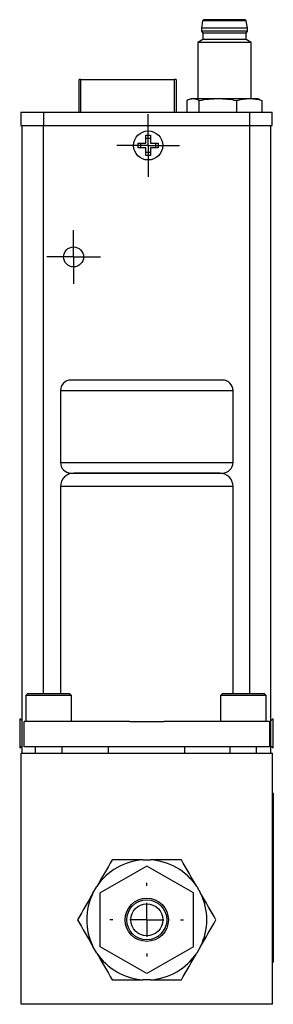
# Model space of a CAD drawing. Header units: inches. Extents: x 3.6 to 21.3, y 2.2 to 14.2.
# Tile 8 of 11: x 13.9 to 15.4, y 5.3 to 11.2. Entities that reach past the tile are written whole.
import ezdxf

# ---------------------------------------------------------------- set-up
doc = ezdxf.new("R2010")
doc.units = ezdxf.units.IN
doc.header["$LTSCALE"] = 2
doc.header["$MEASUREMENT"] = 0
doc.layers.add('1', color=7, linetype='Continuous')

# ---------------------------------------------------------------- blocks, each defined once
blk = doc.blocks.new('SW_CENTERMARKSYMBOL_1')
at = {"layer": '1', "color": 0}
for p, q in [((0, 0.2), (0, 0.2181)), ((0, 0), (0, 0.1)), ((-0.2, 0), (-0.2181, 0)), ((0, 0), (-0.1, 0)), ((0, 0), (0, -0.1)), ((0, 0), (0.1, 0)), ((0.2, 0), (0.2181, 0)), ((0, -0.2), (0, -0.2181))]:
    blk.add_line(p, q, dxfattribs=at)
blk = doc.blocks.new('SW_CENTERMARKSYMBOL_2')
at = {"layer": '1', "color": 0}
for p, q in [((0, 0.1), (0, 0.186)), ((0, 0), (0, 0.1)), ((-0.1, 0), (-0.186, 0)), ((0, 0), (-0.1, 0)), ((0, 0), (0, -0.1)), ((0, 0), (0.1, 0)), ((0.1, 0), (0.186, 0)), ((0, -0.1), (0, -0.186))]:
    blk.add_line(p, q, dxfattribs=at)
blk = doc.blocks.new('SW_CENTERMARKSYMBOL_3')
at = {"layer": '1', "color": 0}
for p, q in [((0, 0.1), (0, 0.1591)), ((0, 0), (0, 0.1)), ((-0.1, 0), (-0.1591, 0)), ((0, 0), (-0.1, 0)), ((0, 0), (0, -0.1)), ((0, 0), (0.1, 0)), ((0.1, 0), (0.1591, 0)), ((0, -0.1), (0, -0.1591))]:
    blk.add_line(p, q, dxfattribs=at)

msp = doc.modelspace()

# ---------------------------------------------------------------- linework, layer by layer
at = {"color": 7, "linetype": 'Continuous', "lineweight": 25}
for p, q in [((15.0082, 11.1671), (15.0011, 11.1249)), ((15.2657, 11.1671), (15.0082, 11.1671)), ((15.2728, 11.1249), (15.2657, 11.1671)), ((15.0011, 11.1249), (15.0011, 11.1052)), ((15.137, 11.1249), (15.0011, 11.1249)), ((15.0011, 11.1052), (15.009, 11.0953)), ((15.2728, 11.1052), (15.0011, 11.1052)), ((15.009, 11.0953), (15.009, 11.056)), ((15.137, 11.0953), (15.009, 11.0953)), ((15.2728, 11.1249), (15.137, 11.1249)), ((15.2649, 11.0953), (15.137, 11.0953)), ((15.2649, 11.0953), (15.2728, 11.1052)), ((15.2649, 11.056), (15.2649, 11.0953)), ((15.2728, 11.1052), (15.2728, 11.1249)), ((15.009, 11.056), (14.9795, 11.0389)), ((14.9795, 11.0389), (14.9795, 10.7056)), ((15.137, 11.0389), (14.9795, 11.0389)), ((15.2649, 11.056), (15.009, 11.056)), ((15.2944, 11.0389), (15.137, 11.0389)), ((15.2944, 11.0389), (15.2649, 11.056)), ((15.2944, 10.7056), (15.2944, 11.0389)), ((14.2785, 10.6268), (14.2785, 10.8209)), ((14.2885, 10.8209), (14.8415, 10.8209)), ((14.8515, 10.8209), (14.8515, 10.6268)), ((14.9138, 10.6945), (14.9138, 10.6268)), ((14.9401, 10.7056), (14.9285, 10.7014)), ((14.9509, 10.7056), (14.9401, 10.7056)), ((15.0997, 10.7056), (14.9509, 10.7056)), ((14.9881, 10.6268), (14.9881, 10.6945)), ((15.2857, 10.7056), (15.0997, 10.7056)), ((15.2113, 10.6268), (15.2113, 10.6945)), ((15.3338, 10.7056), (15.2857, 10.7056)), ((15.3454, 10.7014), (15.3338, 10.7056)), ((15.3453, 10.701), (15.3601, 10.6945)), ((15.3601, 10.6268), (15.3601, 10.6945)), ((13.9342, 10.6268), (13.9342, 10.5481)), ((13.9342, 10.6268), (14.0681, 10.6268)), ((14.0681, 10.6268), (14.0681, 10.5481)), ((14.0681, 10.6268), (15.2846, 10.6268)), ((14.072, 10.6288), (14.072, 10.6268)), ((14.1458, 10.6268), (14.1458, 10.6288)), ((14.187, 10.6268), (14.187, 10.6288)), ((15.2846, 10.6268), (15.2846, 10.5481)), ((15.2846, 10.6268), (15.4185, 10.6268)), ((15.4185, 10.5481), (15.4185, 10.6268)), ((13.9342, 10.5481), (14.0681, 10.5481)), ((13.9418, 6.8336), (13.9418, 10.5481)), ((14.0681, 10.5481), (15.2846, 10.5481)), ((15.2846, 10.5481), (15.4185, 10.5481)), ((15.4108, 6.8336), (15.4108, 10.5481)), ((14.6727, 10.49), (14.6997, 10.49)), ((14.6727, 10.4435), (14.6727, 10.49)), ((14.6997, 10.49), (14.6997, 10.4435)), ((14.6262, 10.4435), (14.6727, 10.4435)), ((14.6262, 10.4165), (14.6262, 10.4435)), ((14.6436, 10.4165), (14.6436, 10.4435)), ((14.6727, 10.4726), (14.6997, 10.4726)), ((14.6997, 10.4435), (14.7462, 10.4435)), ((14.7288, 10.4435), (14.7288, 10.4165)), ((14.7462, 10.4435), (14.7462, 10.4165)), ((14.6727, 10.4165), (14.6262, 10.4165)), ((14.6727, 10.37), (14.6727, 10.4165)), ((14.6997, 10.3874), (14.6727, 10.3874)), ((14.6997, 10.37), (14.6727, 10.37)), ((14.7462, 10.4165), (14.6997, 10.4165)), ((14.6997, 10.4165), (14.6997, 10.37)), ((15.1254, 9.0416), (14.2304, 9.0416)), ((14.1679, 8.9791), (14.1679, 8.5541)), ((15.1879, 8.5541), (15.1879, 8.9791)), ((14.2304, 8.4916), (15.1254, 8.4916)), ((14.1679, 8.4128), (14.1679, 7.1856)), ((15.1879, 7.1856), (15.1879, 8.4128)), ((13.9729, 7.1856), (13.9629, 7.1756)), ((13.9629, 7.1756), (13.9629, 7.0216)), ((14.1496, 7.1756), (13.9629, 7.1756)), ((14.1458, 7.1856), (13.9729, 7.1856)), ((14.2229, 7.1856), (14.1458, 7.1856)), ((14.2329, 7.1756), (14.1496, 7.1756)), ((14.2329, 7.1756), (14.2229, 7.1856)), ((14.2329, 7.0216), (14.2329, 7.1756)), ((15.1229, 7.1856), (15.1129, 7.1756)), ((15.1129, 7.1756), (15.1129, 7.0216)), ((15.2996, 7.1756), (15.1129, 7.1756)), ((15.2958, 7.1856), (15.1229, 7.1856)), ((15.3729, 7.1856), (15.2958, 7.1856)), ((15.3829, 7.1756), (15.2996, 7.1756)), ((15.3829, 7.1756), (15.3729, 7.1856)), ((15.3829, 7.0216), (15.3829, 7.1756)), ((13.9418, 7.0248), (13.9268, 7.0376)), ((13.9268, 7.0376), (13.9268, 6.8796)), ((13.9529, 6.8716), (13.9529, 7.0216)), ((14.5774, 7.0216), (13.9529, 7.0216)), ((14.5774, 7.0216), (14.7784, 7.0216)), ((15.4029, 7.0216), (14.7784, 7.0216)), ((15.4029, 7.0216), (15.4029, 6.8716)), ((15.4258, 7.0377), (15.4108, 7.0249)), ((15.4258, 6.8657), (15.4258, 7.0377)), ((13.9268, 6.8796), (13.9268, 6.8656)), ((13.9268, 6.8656), (13.9418, 6.8783)), ((15.4108, 6.8784), (15.4258, 6.8657)), ((13.9354, 5.3486), (13.9354, 6.8336)), ((13.9354, 6.8336), (15.4204, 6.8336)), ((15.4029, 6.8716), (13.9529, 6.8716)), ((14.0185, 6.8716), (14.0185, 6.8336)), ((14.1774, 6.8336), (14.1774, 6.8716)), ((14.4513, 6.8336), (14.4513, 6.8716)), ((14.9013, 6.8716), (14.9013, 6.8336)), ((15.1685, 6.8716), (15.1685, 6.8336)), ((15.3274, 6.8336), (15.3274, 6.8716)), ((15.4204, 5.3486), (15.4204, 6.8336)), ((15.4254, 6.5986), (15.4204, 6.5986)), ((15.4254, 6.5986), (15.4254, 5.5986)), ((15.4254, 6.5127), (15.4258, 6.5127)), ((15.4258, 6.5127), (15.4258, 6.3689)), ((15.4258, 6.3689), (15.4254, 6.3689)), ((14.6552, 6.2029), (14.7007, 6.2029)), ((14.6779, 6.1668), (14.4023, 6.0077)), ((14.9535, 6.0077), (14.6779, 6.1668)), ((15.4258, 6.1258), (15.4254, 6.1258)), ((15.4258, 5.9836), (15.4258, 6.1258)), ((14.3597, 6.006), (14.3825, 6.0454)), ((14.4023, 5.6894), (14.4023, 6.0077)), ((14.9535, 5.6894), (14.9535, 6.0077)), ((14.9734, 6.0454), (14.9962, 6.006)), ((15.4254, 5.9836), (15.4258, 5.9836)), ((15.4258, 5.9836), (15.4258, 5.8413)), ((15.4258, 5.8413), (15.4254, 5.8413)), ((14.3825, 5.6517), (14.3597, 5.6911)), ((14.6779, 5.5303), (14.4023, 5.6894)), ((14.9535, 5.6894), (14.6779, 5.5303)), ((14.9962, 5.6911), (14.9734, 5.6517)), ((15.4204, 5.5986), (15.4254, 5.5986)), ((14.7007, 5.4942), (14.6552, 5.4942)), ((15.4204, 5.3486), (13.9354, 5.3486))]:
    msp.add_line(p, q, dxfattribs=at)
at = {"color": 8, "linetype": 'Continuous', "lineweight": 25}
for p, q in [((14.2885, 10.6268), (14.2885, 10.8209)), ((14.8415, 10.6268), (14.8415, 10.8209)), ((14.0668, 7.1856), (14.0668, 10.5481)), ((15.2858, 10.5481), (15.2858, 7.1856)), ((15.1879, 8.9791), (14.1679, 8.9791)), ((14.1679, 8.5541), (15.1879, 8.5541)), ((15.1879, 8.4128), (14.1679, 8.4128))]:
    msp.add_line(p, q, dxfattribs=at)
at = {"color": 7, "linetype": 'Continuous', "lineweight": 25, "flags": 128}
for points in [[(14.2885, 10.8209), (14.2865, 10.8209), (14.2846, 10.8209), (14.2829, 10.8209), (14.2814, 10.8209), (14.2801, 10.8209), (14.2792, 10.8209), (14.2786, 10.8209), (14.2785, 10.8209)], [(14.8515, 10.8209), (14.8513, 10.8209), (14.8507, 10.8209), (14.8498, 10.8209), (14.8486, 10.8209), (14.847, 10.8209), (14.8453, 10.8209), (14.8434, 10.8209), (14.8415, 10.8209)]]:
    msp.add_lwpolyline(points, dxfattribs=at)
at = {"color": 7, "linetype": 'Continuous', "lineweight": 25}
for centre, radius in [((14.6862, 10.43), 0.086), ((14.2453, 9.7705), 0.0591), ((14.6779, 5.8486), 0.128), ((14.6779, 5.8486), 0.1181), ((14.6779, 5.8486), 0.0945)]:
    msp.add_circle(centre, radius, dxfattribs=at)
for centre, radius, start, end in [((15.016, 11.1662), 0.00787, 90, 173.4802), ((15.2579, 11.1662), 0.00787, 6.5198, 90), ((14.2304, 8.9791), 0.0625, 90, 180), ((15.1254, 8.9791), 0.0625, 0, 90), ((14.2304, 8.5541), 0.0625, 180, 270), ((15.1254, 8.5541), 0.0625, 270, 0), ((14.2467, 8.4128), 0.0787, 90, 180), ((15.1092, 8.4128), 0.0787, 0, 90), ((14.6779, 5.8486), 0.3551, 93.67709, 146.32291), ((14.6779, 5.8486), 0.3551, 33.67709, 86.32291), ((14.6779, 5.8486), 0.3551, 153.67709, 206.32291), ((14.6779, 5.8486), 0.3551, 333.67709, 26.32291), ((14.6779, 5.8486), 0.3551, 213.67709, 266.32291), ((14.6779, 5.8486), 0.3551, 273.67709, 326.32291)]:
    msp.add_arc(centre, radius, start, end, dxfattribs=at)
for points in [[(15.137, 11.1741), (15.0702, 11.1741), (15.016, 11.1741), (15.016, 11.1741)], [(14.9509, 10.7056), (14.9384, 10.7056), (14.9261, 10.7013), (14.9138, 10.6945)], [(14.9881, 10.6945), (14.9758, 10.7013), (14.9634, 10.7056), (14.9509, 10.7056)], [(15.0997, 10.7056), (15.0621, 10.7056), (15.025, 10.7013), (14.9881, 10.6945)], [(15.2113, 10.6945), (15.1744, 10.7013), (15.1372, 10.7056), (15.0997, 10.7056)], [(15.2857, 10.7056), (15.2607, 10.7056), (15.2359, 10.7013), (15.2113, 10.6945)], [(15.3601, 10.6945), (15.3355, 10.7013), (15.3108, 10.7056), (15.2857, 10.7056)], [(14.4734, 6.2029), (14.4433, 6.1508), (14.413, 6.0984), (14.3825, 6.0454)], [(14.6552, 6.2029), (14.594, 6.2029), (14.5335, 6.2029), (14.4734, 6.2029)], [(14.8825, 6.2029), (14.8224, 6.2029), (14.7619, 6.2029), (14.7007, 6.2029)], [(14.9734, 6.0454), (14.9428, 6.0984), (14.9126, 6.1508), (14.8825, 6.2029)], [(14.3597, 6.006), (14.3291, 5.953), (14.2989, 5.9006), (14.2688, 5.8486)], [(15.0871, 5.8486), (15.057, 5.9006), (15.0268, 5.953), (14.9962, 6.006)], [(14.2688, 5.8486), (14.2989, 5.7965), (14.3291, 5.7441), (14.3597, 5.6911)], [(14.9962, 5.6911), (15.0268, 5.7441), (15.057, 5.7965), (15.0871, 5.8486)], [(14.3825, 5.6517), (14.413, 5.5987), (14.4433, 5.5463), (14.4734, 5.4942)], [(14.8825, 5.4942), (14.9126, 5.5463), (14.9428, 5.5987), (14.9734, 5.6517)], [(14.4734, 5.4942), (14.5335, 5.4942), (14.594, 5.4942), (14.6552, 5.4942)], [(14.7007, 5.4942), (14.7619, 5.4942), (14.8224, 5.4942), (14.8825, 5.4942)]]:
    msp.add_open_spline(points, degree=3, dxfattribs=at)
for points, knots in [([(15.2579, 11.1741), (15.2579, 11.1741), (15.2451, 11.1741), (15.1998, 11.1741), (15.169, 11.1741), (15.137, 11.1741)], [0, 0, 0, 0, 0.5, 0.5, 1, 1, 1, 1]), ([(15.1092, 8.4916), (15.1092, 8.4916), (15.0638, 8.4916), (14.902, 8.4916), (14.7923, 8.4916), (14.5636, 8.4916), (14.4539, 8.4916), (14.2921, 8.4916), (14.2467, 8.4916), (14.2467, 8.4916)], [0, 0, 0, 0, 0.25, 0.25, 0.5, 0.5, 0.75, 0.75, 1, 1, 1, 1])]:
    msp.add_open_spline(points, degree=3, knots=knots, dxfattribs=at)

# ---------------------------------------------------------------- block references
at = {"layer": '1', "color": 7}
for name, p in [('SW_CENTERMARKSYMBOL_2', (14.6862, 10.43)), ('SW_CENTERMARKSYMBOL_3', (14.2453, 9.7705)), ('SW_CENTERMARKSYMBOL_1', (14.6779, 5.8486))]:
    msp.add_blockref(name, p, dxfattribs=at)

doc.saveas('drawing.dxf')
